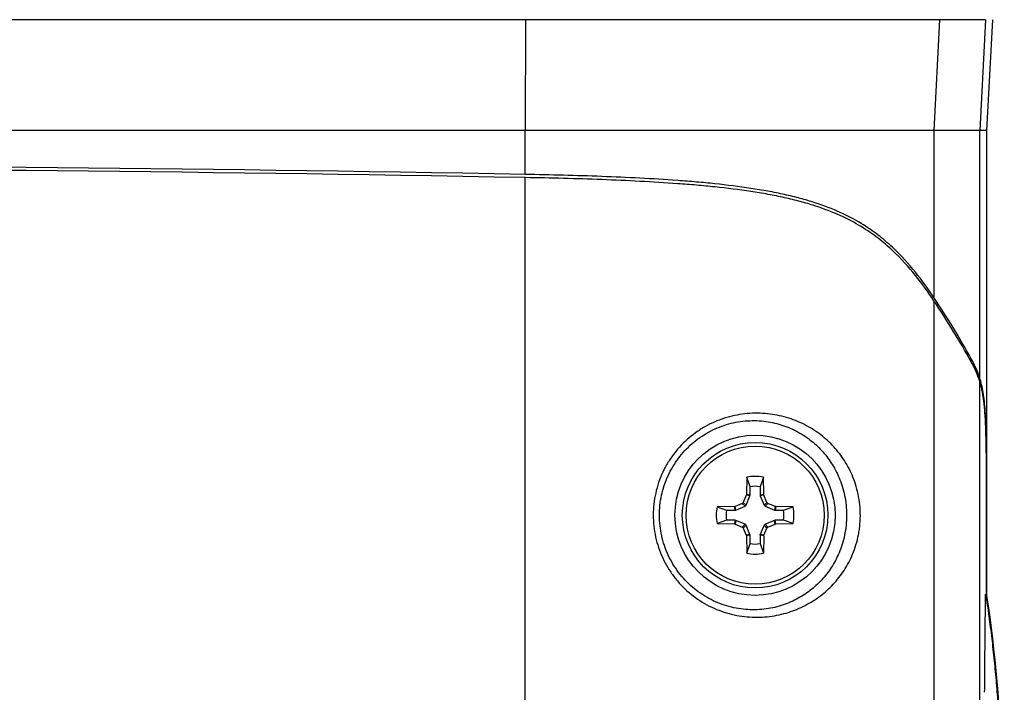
# Model space of a CAD drawing. Header units: millimetres. Extents: x 6 to 401, y 10 to 266.
# Tile 9 of 13: x 139 to 195, y 228 to 266. Entities that reach past the tile are written whole.
import ezdxf

# ---------------------------------------------------------------- set-up
doc = ezdxf.new("R2010")
doc.units = ezdxf.units.MM

msp = doc.modelspace()

# ---------------------------------------------------------------- linework, layer by layer
at = {"color": 7, "linetype": 'Continuous', "lineweight": 25}
for p, q in [((167.559, 266.353), (53.2878, 266.353)), ((167.559, 266.353), (167.542, 260.003)), ((191.2524, 266.353), (190.929, 260.003)), ((193.877, 266.353), (191.2524, 266.353)), ((193.877, 266.353), (193.5503, 260.003)), ((194.2727, 266.353), (193.9395, 260.003)), ((167.542, 260.003), (53.3048, 260.003)), ((167.542, 257.4955), (167.542, 260.003)), ((190.929, 260.003), (190.929, 250.443)), ((193.5503, 260.003), (190.929, 260.003)), ((193.5503, 245.8412), (193.5503, 260.003)), ((193.9397, 260.003), (193.9397, 241.2582)), ((167.542, 220.5455), (167.542, 257.3153)), ((190.929, 250.2628), (190.929, 154.1535)), ((193.5503, 154.1534), (193.5503, 245.644)), ((180.2225, 240.1633), (180.1997, 239.1718)), ((180.4091, 239.6179), (180.2225, 240.1633)), ((181.1709, 240.1633), (180.9844, 239.6179)), ((181.1937, 239.1718), (181.1709, 240.1633)), ((180.4091, 239.1301), (180.4091, 239.6179)), ((180.9844, 239.6179), (180.9844, 239.1301)), ((180.1915, 239.1331), (180.0177, 238.7235)), ((180.1812, 238.5599), (180.4014, 239.0914)), ((180.1997, 239.1718), (180.1915, 239.1331)), ((180.4014, 239.0914), (180.1915, 239.1331)), ((180.4091, 239.1301), (180.1997, 239.1718)), ((180.4014, 239.0914), (180.4091, 239.1301)), ((181.1937, 239.1718), (180.9844, 239.1301)), ((180.9844, 239.1301), (180.9921, 239.0914)), ((181.202, 239.1331), (180.9921, 239.0914)), ((180.9921, 239.0914), (181.2122, 238.5599)), ((181.202, 239.1331), (181.1937, 239.1718)), ((181.3758, 238.7235), (181.202, 239.1331)), ((179.5146, 238.4866), (178.5231, 238.4638)), ((178.5231, 238.4638), (179.0685, 238.2773)), ((179.5532, 238.4949), (179.5146, 238.4866)), ((179.5563, 238.2773), (179.5146, 238.4866)), ((179.9629, 238.6687), (179.5532, 238.4949)), ((179.595, 238.285), (179.5532, 238.4949)), ((179.595, 238.285), (180.1265, 238.5051)), ((180.1265, 238.5051), (179.9629, 238.6687)), ((180.1812, 238.5599), (180.0177, 238.7235)), ((180.1265, 238.5051), (180.1812, 238.5599)), ((181.3758, 238.7235), (181.2122, 238.5599)), ((181.2122, 238.5599), (181.267, 238.5051)), ((181.4305, 238.6687), (181.267, 238.5051)), ((181.267, 238.5051), (181.7985, 238.285)), ((181.8402, 238.4949), (181.4305, 238.6687)), ((181.8402, 238.4949), (181.7985, 238.285)), ((181.8788, 238.4866), (181.8372, 238.2773)), ((181.8788, 238.4866), (181.8402, 238.4949)), ((182.8704, 238.4638), (181.8788, 238.4866)), ((182.3249, 238.2773), (182.8704, 238.4638)), ((193.9304, 233.2694), (193.9304, 238.8346)), ((193.9394, 238.8346), (193.9394, 233.3857)), ((179.0685, 238.2773), (179.5563, 238.2773)), ((179.5563, 238.2773), (179.595, 238.285)), ((181.7985, 238.285), (181.8372, 238.2773)), ((181.8372, 238.2773), (182.3249, 238.2773)), ((179.0685, 237.702), (178.5231, 237.5155)), ((178.5231, 237.5155), (179.5146, 237.4927)), ((179.5563, 237.702), (179.0685, 237.702)), ((179.5563, 237.702), (179.5146, 237.4927)), ((179.5146, 237.4927), (179.5532, 237.4844)), ((179.595, 237.6943), (179.5532, 237.4844)), ((179.5532, 237.4844), (179.9629, 237.3106)), ((179.595, 237.6943), (179.5563, 237.702)), ((180.1265, 237.4742), (179.595, 237.6943)), ((180.1265, 237.4742), (179.9629, 237.3106)), ((180.1812, 237.4194), (180.0177, 237.2558)), ((180.0177, 237.2558), (180.1915, 236.8462)), ((180.1812, 237.4194), (180.1265, 237.4742)), ((180.4014, 236.8879), (180.1812, 237.4194)), ((181.2122, 237.4194), (180.9921, 236.8879)), ((181.202, 236.8462), (181.3758, 237.2558)), ((181.267, 237.4742), (181.2122, 237.4194)), ((181.3758, 237.2558), (181.2122, 237.4194)), ((181.7985, 237.6943), (181.267, 237.4742)), ((181.4305, 237.3106), (181.267, 237.4742)), ((181.4305, 237.3106), (181.8402, 237.4844)), ((181.8372, 237.702), (181.7985, 237.6943)), ((181.8402, 237.4844), (181.7985, 237.6943)), ((181.8788, 237.4927), (181.8372, 237.702)), ((182.3249, 237.702), (181.8372, 237.702)), ((181.8402, 237.4844), (181.8788, 237.4927)), ((181.8788, 237.4927), (182.8704, 237.5155)), ((182.8704, 237.5155), (182.3249, 237.702)), ((180.4014, 236.8879), (180.1915, 236.8462)), ((180.1915, 236.8462), (180.1997, 236.8075)), ((180.4091, 236.8492), (180.1997, 236.8075)), ((180.1997, 236.8075), (180.2225, 235.816)), ((180.4091, 236.8492), (180.4014, 236.8879)), ((180.4091, 236.3614), (180.4091, 236.8492)), ((180.9844, 236.8492), (180.9921, 236.8879)), ((181.1937, 236.8075), (180.9844, 236.8492)), ((180.9844, 236.8492), (180.9844, 236.3614)), ((181.202, 236.8462), (180.9921, 236.8879)), ((181.1937, 236.8075), (181.1709, 235.816)), ((181.1937, 236.8075), (181.202, 236.8462)), ((180.2225, 235.816), (180.4091, 236.3614)), ((180.9844, 236.3614), (181.1709, 235.816))]:
    msp.add_line(p, q, dxfattribs=at)
at = {"color": 8, "linetype": 'Continuous', "lineweight": 25}
msp.add_line((193.0675, 246.9497), (192.9664, 246.9497), dxfattribs=at)
at = {"color": 7, "linetype": 'Continuous', "lineweight": 25}
for radius in [4.5863, 4.1656, 3.9517]:
    msp.add_circle((180.6967, 237.9896), radius, dxfattribs=at)
for radius, start, end in [(2.2248, 77.69362, 102.30638), (1.6534, 79.98176, 100.01824), (2.2248, 167.69362, 192.30638), (2.2248, 347.69362, 12.30638), (1.6534, 169.98176, 190.01824), (1.6534, 349.98176, 10.01824), (1.6534, 259.98176, 280.01824), (2.2248, 257.69362, 282.30638)]:
    msp.add_arc((180.6967, 237.9896), radius, start, end, dxfattribs=at)
for centre, major_axis, start_param, end_param in [((110.4234, -149.2603), (1119.0111, 0), 1.5197303, 1.6218623), ((110.4234, -149.4405), (1119.0111, 0), 1.5197303, 1.6218623), ((-62.6566, 228.044), (260.9462, 0), 0.2003948, 0.2380789), ((-62.6566, 227.8638), (260.9462, 0), 0.2006213, 0.2380789)]:
    msp.add_ellipse(centre, major_axis=major_axis, ratio=0.3639702, start_param=start_param, end_param=end_param, dxfattribs=at)
for points, knots in [([(191.2524, 266.353), (190.8477, 266.353), (190.4389, 266.353), (189.819, 266.353), (189.6113, 266.353), (189.2979, 266.353), (189.1931, 266.353), (189.0354, 266.353), (188.9828, 266.353), (188.9037, 266.353), (188.8773, 266.353), (188.8377, 266.353), (188.8245, 266.353), (188.8047, 266.353), (188.7981, 266.353), (188.7882, 266.353), (188.7849, 266.353), (188.7783, 266.353), (188.7757, 266.353), (188.7677, 266.353), (188.7624, 266.353), (188.7531, 266.353), (188.7485, 266.353), (188.7345, 266.353), (188.7252, 266.353), (188.6972, 266.353), (188.6785, 266.353), (188.6223, 266.353), (188.5846, 266.353), (188.4711, 266.353), (188.3948, 266.353), (188.1635, 266.353), (188.0065, 266.353), (187.6868, 266.353), (187.524, 266.353), (187.2754, 266.353), (187.1919, 266.353), (187.0654, 266.353), (187.023, 266.353), (186.9592, 266.353), (186.9379, 266.353), (186.9058, 266.353), (186.8951, 266.353), (186.8737, 266.353), (186.8641, 266.353), (186.8405, 266.353), (186.8265, 266.353), (186.8006, 266.353), (186.7876, 266.353), (186.7486, 266.353), (186.7224, 266.353), (186.6436, 266.353), (186.5906, 266.353), (186.4302, 266.353), (186.3214, 266.353), (185.9891, 266.353), (185.76, 266.353), (185.0497, 266.353), (184.5457, 266.353), (183.4758, 266.353), (182.8922, 266.353), (181.9462, 266.353), (181.619, 266.353), (181.1105, 266.353), (180.9381, 266.353), (180.6751, 266.353), (180.5866, 266.353), (180.4529, 266.353), (180.4082, 266.353), (180.3408, 266.353), (180.3182, 266.353), (180.2731, 266.353), (180.2486, 266.353), (180.2072, 266.353), (180.1903, 266.353), (180.1527, 266.353), (180.1338, 266.353), (180.0771, 266.353), (180.039, 266.353), (179.9244, 266.353), (179.8473, 266.353), (179.6137, 266.353), (179.455, 266.353), (178.9701, 266.353), (178.6351, 266.353), (177.9415, 266.353), (177.5829, 266.353), (177.0273, 266.353), (176.8392, 266.353), (176.5526, 266.353), (176.4563, 266.353), (176.3107, 266.353), (176.262, 266.353), (176.1887, 266.353), (176.1642, 266.353), (176.1274, 266.353), (176.1151, 266.353), (176.0906, 266.353), (176.0765, 266.353), (176.0554, 266.353), (176.0484, 266.353), (176.0308, 266.353), (176.022, 266.353), (175.9955, 266.353), (175.9778, 266.353), (175.9247, 266.353), (175.8891, 266.353), (175.782, 266.353), (175.71, 266.353), (175.4923, 266.353), (175.3449, 266.353), (174.8959, 266.353), (174.5874, 266.353), (173.6344, 266.353), (172.9624, 266.353), (170.8361, 266.353), (169.2714, 266.353), (167.559, 266.353)], [0, 0, 0, 0, 0.125, 0.125, 0.1875, 0.1875, 0.21875, 0.21875, 0.234375, 0.234375, 0.2421875, 0.2421875, 0.2460938, 0.2460938, 0.2480469, 0.2480469, 0.2490234, 0.2490234, 0.25, 0.25, 0.2509766, 0.2509766, 0.2519531, 0.2519531, 0.2539062, 0.2539062, 0.2578125, 0.2578125, 0.265625, 0.265625, 0.28125, 0.28125, 0.3125, 0.3125, 0.34375, 0.34375, 0.359375, 0.359375, 0.3671875, 0.3671875, 0.3710938, 0.3710938, 0.3730469, 0.3730469, 0.375, 0.375, 0.3769531, 0.3769531, 0.3789062, 0.3789062, 0.3828125, 0.3828125, 0.390625, 0.390625, 0.40625, 0.40625, 0.4375, 0.4375, 0.5, 0.5, 0.5625, 0.5625, 0.59375, 0.59375, 0.609375, 0.609375, 0.6171875, 0.6171875, 0.6210938, 0.6210938, 0.6230469, 0.6230469, 0.625, 0.625, 0.6269531, 0.6269531, 0.6289062, 0.6289062, 0.6328125, 0.6328125, 0.640625, 0.640625, 0.65625, 0.65625, 0.6875, 0.6875, 0.71875, 0.71875, 0.734375, 0.734375, 0.7421875, 0.7421875, 0.7460938, 0.7460938, 0.7480469, 0.7480469, 0.7490234, 0.7490234, 0.75, 0.75, 0.7509766, 0.7509766, 0.7519531, 0.7519531, 0.7539062, 0.7539062, 0.7578125, 0.7578125, 0.765625, 0.765625, 0.78125, 0.78125, 0.8125, 0.8125, 0.875, 0.875, 1, 1, 1, 1]), ([(190.929, 260.003), (190.5255, 260.003), (190.1183, 260.003), (189.5016, 260.003), (189.2951, 260.003), (188.9839, 260.003), (188.8799, 260.003), (188.7236, 260.003), (188.6715, 260.003), (188.5931, 260.003), (188.567, 260.003), (188.5278, 260.003), (188.5147, 260.003), (188.4951, 260.003), (188.4886, 260.003), (188.4787, 260.003), (188.4755, 260.003), (188.4689, 260.003), (188.4663, 260.003), (188.4585, 260.003), (188.4532, 260.003), (188.444, 260.003), (188.4394, 260.003), (188.4256, 260.003), (188.4164, 260.003), (188.3887, 260.003), (188.3702, 260.003), (188.3145, 260.003), (188.2773, 260.003), (188.165, 260.003), (188.0895, 260.003), (187.8609, 260.003), (187.7059, 260.003), (187.3906, 260.003), (187.2303, 260.003), (186.9858, 260.003), (186.9037, 260.003), (186.7795, 260.003), (186.7379, 260.003), (186.6753, 260.003), (186.6544, 260.003), (186.6229, 260.003), (186.6124, 260.003), (186.5914, 260.003), (186.582, 260.003), (186.5588, 260.003), (186.5451, 260.003), (186.5197, 260.003), (186.507, 260.003), (186.4688, 260.003), (186.4432, 260.003), (186.366, 260.003), (186.3141, 260.003), (186.1571, 260.003), (186.0506, 260.003), (185.7257, 260.003), (185.5019, 260.003), (184.8089, 260.003), (184.3184, 260.003), (183.2787, 260.003), (182.7108, 260.003), (181.7879, 260.003), (181.4683, 260.003), (180.9711, 260.003), (180.8024, 260.003), (180.5449, 260.003), (180.4583, 260.003), (180.3273, 260.003), (180.2835, 260.003), (180.2174, 260.003), (180.1953, 260.003), (180.1511, 260.003), (180.127, 260.003), (180.0865, 260.003), (180.07, 260.003), (180.033, 260.003), (180.0145, 260.003), (179.9589, 260.003), (179.9216, 260.003), (179.8091, 260.003), (179.7334, 260.003), (179.504, 260.003), (179.348, 260.003), (178.8711, 260.003), (178.5411, 260.003), (177.8571, 260.003), (177.5031, 260.003), (176.954, 260.003), (176.768, 260.003), (176.4844, 260.003), (176.3892, 260.003), (176.2451, 260.003), (176.1969, 260.003), (176.1244, 260.003), (176.1001, 260.003), (176.0637, 260.003), (176.0515, 260.003), (176.0272, 260.003), (176.0133, 260.003), (175.9924, 260.003), (175.9854, 260.003), (175.968, 260.003), (175.9593, 260.003), (175.9331, 260.003), (175.9156, 260.003), (175.863, 260.003), (175.8278, 260.003), (175.7217, 260.003), (175.6504, 260.003), (175.4347, 260.003), (175.2886, 260.003), (174.8434, 260.003), (174.5373, 260.003), (173.5911, 260.003), (172.9232, 260.003), (170.808, 260.003), (169.2493, 260.003), (167.542, 260.003)], [0, 0, 0, 0, 0.125, 0.125, 0.1875, 0.1875, 0.21875, 0.21875, 0.234375, 0.234375, 0.2421875, 0.2421875, 0.2460938, 0.2460938, 0.2480469, 0.2480469, 0.2490234, 0.2490234, 0.25, 0.25, 0.2509766, 0.2509766, 0.2519531, 0.2519531, 0.2539062, 0.2539062, 0.2578125, 0.2578125, 0.265625, 0.265625, 0.28125, 0.28125, 0.3125, 0.3125, 0.34375, 0.34375, 0.359375, 0.359375, 0.3671875, 0.3671875, 0.3710938, 0.3710938, 0.3730469, 0.3730469, 0.375, 0.375, 0.3769531, 0.3769531, 0.3789062, 0.3789062, 0.3828125, 0.3828125, 0.390625, 0.390625, 0.40625, 0.40625, 0.4375, 0.4375, 0.5, 0.5, 0.5625, 0.5625, 0.59375, 0.59375, 0.609375, 0.609375, 0.6171875, 0.6171875, 0.6210938, 0.6210938, 0.6230469, 0.6230469, 0.625, 0.625, 0.6269531, 0.6269531, 0.6289062, 0.6289062, 0.6328125, 0.6328125, 0.640625, 0.640625, 0.65625, 0.65625, 0.6875, 0.6875, 0.71875, 0.71875, 0.734375, 0.734375, 0.7421875, 0.7421875, 0.7460938, 0.7460938, 0.7480469, 0.7480469, 0.7490234, 0.7490234, 0.75, 0.75, 0.7509766, 0.7509766, 0.7519531, 0.7519531, 0.7539062, 0.7539062, 0.7578125, 0.7578125, 0.765625, 0.765625, 0.78125, 0.78125, 0.8125, 0.8125, 0.875, 0.875, 1, 1, 1, 1]), ([(190.929, 250.443), (190.6039, 250.9306), (190.256, 251.4161), (189.4797, 252.3801), (189.0519, 252.859), (188.3012, 253.5612), (188.0323, 253.7928), (187.4414, 254.2485), (187.1195, 254.4728), (186.038, 255.1296), (185.1838, 255.5322), (183.8476, 255.9644), (183.5682, 256.0469), (182.9906, 256.2021), (182.6917, 256.2751), (182.0743, 256.4123), (181.7565, 256.4763), (181.1115, 256.5945), (180.7833, 256.6491), (179.7837, 256.8006), (179.0975, 256.8857), (178.0463, 256.9958), (177.692, 257.0296), (176.9817, 257.0917), (176.625, 257.1201), (175.5514, 257.1989), (174.8307, 257.2428), (173.3826, 257.3183), (172.6546, 257.35), (170.4683, 257.4314), (169.0063, 257.4683), (167.542, 257.4955)], [0, 0, 0, 0, 0.125, 0.125, 0.25, 0.25, 0.3125, 0.3125, 0.375, 0.375, 0.5, 0.5, 0.53125, 0.53125, 0.5625, 0.5625, 0.59375, 0.59375, 0.625, 0.625, 0.6875, 0.6875, 0.71875, 0.71875, 0.75, 0.75, 0.8125, 0.8125, 0.875, 0.875, 1, 1, 1, 1]), ([(190.929, 250.2628), (190.6039, 250.7504), (190.256, 251.2359), (189.4797, 252.1999), (189.0519, 252.6788), (188.3012, 253.381), (188.0323, 253.6126), (187.4414, 254.0683), (187.1195, 254.2926), (186.038, 254.9494), (185.1838, 255.352), (183.8476, 255.7842), (183.5682, 255.8667), (182.9906, 256.0219), (182.6917, 256.0949), (182.0743, 256.2321), (181.7565, 256.2961), (181.1115, 256.4143), (180.7833, 256.4689), (179.7837, 256.6204), (179.0975, 256.7055), (178.0463, 256.8156), (177.692, 256.8494), (176.9817, 256.9115), (176.625, 256.9399), (175.5514, 257.0187), (174.8307, 257.0626), (173.3826, 257.1381), (172.6546, 257.1698), (170.4683, 257.2512), (169.0063, 257.2881), (167.542, 257.3153)], [0, 0, 0, 0, 0.125, 0.125, 0.25, 0.25, 0.3125, 0.3125, 0.375, 0.375, 0.5, 0.5, 0.53125, 0.53125, 0.5625, 0.5625, 0.59375, 0.59375, 0.625, 0.625, 0.6875, 0.6875, 0.71875, 0.71875, 0.75, 0.75, 0.8125, 0.8125, 0.875, 0.875, 1, 1, 1, 1]), ([(193.5503, 245.644), (193.5371, 245.6842), (193.5105, 245.7661), (193.4688, 245.8843), (193.425, 246.0017), (193.379, 246.1179), (193.3308, 246.2331), (193.2803, 246.3471), (193.2275, 246.4601), (193.1725, 246.5719), (193.1151, 246.6829), (193.0757, 246.7544), (193.0557, 246.7906)], [0, 0, 0, 0, 0.0857808, 0.1746068, 0.2665286, 0.3615917, 0.4598374, 0.5613032, 0.6660228, 0.7740271, 0.8853443, 1, 1, 1, 1]), ([(193.5503, 245.8412), (193.4754, 246.0696), (193.3973, 246.2691), (193.2359, 246.6329), (193.1527, 246.797), (193.0675, 246.9497)], [0, 0, 0, 0, 0.5, 0.5, 1, 1, 1, 1]), ([(193.9395, 241.2582), (193.9356, 241.733), (193.9297, 242.1977), (193.9132, 242.8716), (193.9064, 243.0924), (193.8887, 243.5244), (193.8777, 243.7358), (193.8372, 244.3331), (193.7999, 244.6892), (193.6953, 245.3267), (193.6297, 245.5988), (193.5503, 245.8412)], [0, 0, 0, 0, 0.25, 0.25, 0.375, 0.375, 0.5, 0.5, 0.75, 0.75, 1, 1, 1, 1]), ([(193.9394, 238.8346), (193.9394, 238.9588), (193.9393, 239.2031), (193.9388, 239.563), (193.938, 239.9101), (193.9368, 240.2444), (193.9352, 240.5658), (193.9332, 240.8744), (193.9307, 241.1701), (193.9264, 241.5866), (193.9188, 242.1099), (193.9015, 242.846), (193.8687, 243.6369), (193.8167, 244.2683), (193.7635, 244.6812), (193.723, 244.9358), (193.6745, 245.182), (193.6177, 245.4214), (193.5731, 245.5686), (193.5503, 245.644)], [0, 0, 0, 0, 0.0471354, 0.0926597, 0.1365885, 0.1789393, 0.2197319, 0.2589884, 0.296734, 0.3329974, 0.4191846, 0.4998777, 0.6255521, 0.7494306, 0.7954757, 0.8432904, 0.8931423, 0.9452934, 1, 1, 1, 1]), ([(180.6912, 243.8273), (181.0809, 243.8329), (181.4628, 243.8006), (182.1928, 243.6727), (182.5433, 243.5773), (183.216, 243.3298), (183.5305, 243.1805), (183.9731, 242.9233), (184.1157, 242.8319), (184.3919, 242.6379), (184.5258, 242.5349), (184.9109, 242.2116), (185.1453, 241.9777), (185.5745, 241.4684), (185.7694, 241.1933), (186.1195, 240.5861), (186.2717, 240.2595), (186.4581, 239.7234), (186.5135, 239.5354), (186.6054, 239.1497), (186.6424, 238.9512), (186.696, 238.5408), (186.7124, 238.3274), (186.7216, 237.9072), (186.7149, 237.6978), (186.6879, 237.3849), (186.6761, 237.2801), (186.6472, 237.0747), (186.6303, 236.974), (186.5726, 236.6774), (186.5249, 236.4869), (186.4132, 236.1176), (186.3489, 235.9387), (186.2088, 235.5994), (186.1326, 235.4377), (185.9689, 235.1269), (185.8813, 234.9778), (185.6949, 234.6903), (185.5956, 234.5513), (185.2841, 234.1532), (185.0583, 233.912), (184.5679, 233.4691), (184.3033, 233.2676), (183.8727, 232.9952), (183.7229, 232.9091), (183.4158, 232.7502), (183.2582, 232.677), (182.7732, 232.477), (182.4333, 232.3694), (181.7181, 232.2134), (181.3391, 232.1652), (180.5747, 232.1427), (180.1867, 232.1671), (179.5983, 232.2642), (179.4008, 232.307), (179.013, 232.4118), (178.8217, 232.4739), (178.4447, 232.6182), (178.259, 232.7002), (177.8937, 232.8849), (177.7131, 232.9884), (177.1904, 233.3259), (176.8686, 233.5855), (176.4272, 234.0268), (176.2866, 234.1832), (176.0222, 234.5117), (175.8998, 234.682), (175.5616, 235.21), (175.3742, 235.5853), (175.0804, 236.3829), (174.9794, 236.7907), (174.866, 237.6234), (174.8548, 238.053), (174.9247, 238.8914), (175.0045, 239.3036), (175.193, 239.9113), (175.267, 240.1102), (175.4344, 240.4954), (175.5281, 240.6825), (175.7351, 241.0459), (175.8485, 241.2222), (176.0955, 241.5636), (176.2286, 241.728), (176.6482, 242.1928), (176.9572, 242.469), (177.4632, 242.8331), (177.6392, 242.946), (177.9967, 243.1497), (178.1792, 243.2414), (178.551, 243.4048), (178.7404, 243.4767), (179.1255, 243.6009), (179.3221, 243.6533), (179.9095, 243.7788), (180.3014, 243.8218), (180.6912, 243.8273)], [0, 0, 0, 0, 0.03125, 0.03125, 0.0625, 0.0625, 0.09375, 0.09375, 0.109375, 0.109375, 0.125, 0.125, 0.15625, 0.15625, 0.1875, 0.1875, 0.21875, 0.21875, 0.234375, 0.234375, 0.25, 0.25, 0.265625, 0.265625, 0.28125, 0.28125, 0.2890625, 0.2890625, 0.296875, 0.296875, 0.3125, 0.3125, 0.328125, 0.328125, 0.34375, 0.34375, 0.359375, 0.359375, 0.375, 0.375, 0.40625, 0.40625, 0.4375, 0.4375, 0.453125, 0.453125, 0.46875, 0.46875, 0.5, 0.5, 0.53125, 0.53125, 0.5625, 0.5625, 0.578125, 0.578125, 0.59375, 0.59375, 0.609375, 0.609375, 0.625, 0.625, 0.65625, 0.65625, 0.671875, 0.671875, 0.6875, 0.6875, 0.71875, 0.71875, 0.75, 0.75, 0.78125, 0.78125, 0.8125, 0.8125, 0.828125, 0.828125, 0.84375, 0.84375, 0.859375, 0.859375, 0.875, 0.875, 0.90625, 0.90625, 0.921875, 0.921875, 0.9375, 0.9375, 0.953125, 0.953125, 0.96875, 0.96875, 1, 1, 1, 1]), ([(180.5346, 243.4045), (180.1786, 243.3996), (179.8203, 243.3593), (179.2822, 243.241), (179.1021, 243.1915), (178.7493, 243.0745), (178.5759, 243.0068), (178.2353, 242.8529), (178.0682, 242.7667), (177.7409, 242.5751), (177.5797, 242.4691), (177.1175, 242.1279), (176.8355, 241.8695), (176.453, 241.4356), (176.3317, 241.2821), (176.1074, 240.9644), (176.0044, 240.8005), (175.8165, 240.4628), (175.7316, 240.2891), (175.5801, 239.9316), (175.5133, 239.7468), (175.3437, 239.1843), (175.2723, 238.8028), (175.2115, 238.0272), (175.2233, 237.6303), (175.3295, 236.8609), (175.4232, 236.4839), (175.694, 235.7464), (175.8663, 235.3996), (176.2809, 234.7478), (176.5267, 234.4402), (177.0672, 233.8948), (177.3629, 233.654), (177.8433, 233.3408), (178.0092, 233.245), (178.3446, 233.0739), (178.5151, 232.998), (178.8612, 232.8648), (179.0368, 232.8075), (179.3925, 232.7113), (179.5737, 232.6723), (180.112, 232.585), (180.4661, 232.5648), (181.1619, 232.592), (181.5052, 232.6405), (182.1493, 232.793), (182.454, 232.8968), (182.887, 233.0879), (183.0274, 233.1575), (183.3004, 233.3084), (183.433, 233.3896), (183.8133, 233.6457), (184.0463, 233.8342), (184.4775, 234.2466), (184.6757, 234.4704), (185.0401, 234.9609), (185.2041, 235.2251), (185.4197, 235.654), (185.4866, 235.8028), (185.6097, 236.1149), (185.6663, 236.2795), (185.7645, 236.6193), (185.8064, 236.7948), (185.874, 237.1597), (185.8998, 237.3516), (185.9308, 237.7378), (185.9363, 237.9323), (185.9265, 238.3244), (185.9109, 238.5221), (185.8615, 238.8996), (185.8279, 239.0819), (185.7448, 239.4356), (185.695, 239.6078), (185.5285, 240.0982), (185.3935, 240.3967), (185.0837, 240.9521), (184.9116, 241.2045), (184.5326, 241.6731), (184.3256, 241.8891), (183.8714, 242.2884), (183.6259, 242.47), (183.1005, 242.791), (182.8196, 242.9314), (182.2156, 243.1653), (181.8992, 243.256), (181.2378, 243.378), (180.8906, 243.4093), (180.5346, 243.4045)], [0, 0, 0, 0, 0.03125, 0.03125, 0.046875, 0.046875, 0.0625, 0.0625, 0.078125, 0.078125, 0.09375, 0.09375, 0.125, 0.125, 0.140625, 0.140625, 0.15625, 0.15625, 0.171875, 0.171875, 0.1875, 0.1875, 0.21875, 0.21875, 0.25, 0.25, 0.28125, 0.28125, 0.3125, 0.3125, 0.34375, 0.34375, 0.375, 0.375, 0.390625, 0.390625, 0.40625, 0.40625, 0.421875, 0.421875, 0.4375, 0.4375, 0.46875, 0.46875, 0.5, 0.5, 0.53125, 0.53125, 0.546875, 0.546875, 0.5625, 0.5625, 0.59375, 0.59375, 0.625, 0.625, 0.65625, 0.65625, 0.671875, 0.671875, 0.6875, 0.6875, 0.703125, 0.703125, 0.71875, 0.71875, 0.734375, 0.734375, 0.75, 0.75, 0.765625, 0.765625, 0.78125, 0.78125, 0.8125, 0.8125, 0.84375, 0.84375, 0.875, 0.875, 0.90625, 0.90625, 0.9375, 0.9375, 0.96875, 0.96875, 1, 1, 1, 1]), ([(193.9395, 241.2582), (193.9362, 240.8568), (193.9339, 240.4537), (193.931, 239.6456), (193.9304, 239.2404), (193.9304, 238.8346)], [0, 0, 0, 0, 0.5, 0.5, 1, 1, 1, 1]), ([(180.0177, 238.7235), (180.0123, 238.7134), (180.0014, 238.6933), (179.9799, 238.6765), (179.9663, 238.6702), (179.9629, 238.6687)], [0, 0, 0, 0, 0.4299884, 0.8599839, 1, 1, 1, 1]), ([(181.4305, 238.6687), (181.4205, 238.6741), (181.4004, 238.685), (181.3836, 238.7065), (181.3773, 238.7201), (181.3758, 238.7235)], [0, 0, 0, 0, 0.42998842, 0.85998395, 1, 1, 1, 1]), ([(179.9629, 237.3106), (179.973, 237.3052), (179.9931, 237.2943), (180.0098, 237.2728), (180.0161, 237.2592), (180.0177, 237.2558)], [0, 0, 0, 0, 0.4299884, 0.8599839, 1, 1, 1, 1]), ([(181.3758, 237.2558), (181.3812, 237.2659), (181.3921, 237.286), (181.4136, 237.3028), (181.4272, 237.3091), (181.4305, 237.3106)], [0, 0, 0, 0, 0.4299884, 0.8599839, 1, 1, 1, 1]), ([(193.8316, 227.8527), (193.8334, 228.0926), (193.8369, 228.5692), (193.8427, 229.2786), (193.8488, 229.9776), (193.8575, 230.9141), (193.8691, 232.0808), (193.8792, 233.0162), (193.8843, 233.4789)], [0, 0, 0, 0, 0.1276851, 0.2535775, 0.3776825, 0.5000053, 0.7526695, 1, 1, 1, 1]), ([(193.8843, 233.4789), (193.9169, 233.2679), (193.9822, 232.8458), (194.0722, 232.2113), (194.1566, 231.5756), (194.2351, 230.9386), (194.308, 230.3005), (194.3755, 229.6612), (194.4378, 229.0208), (194.4951, 228.3794), (194.5476, 227.737), (194.5956, 227.0936), (194.6392, 226.4493), (194.6787, 225.8041), (194.7142, 225.158), (194.746, 224.5112), (194.7742, 223.8637), (194.7992, 223.2154), (194.821, 222.5665), (194.8399, 221.917), (194.8561, 221.2668), (194.8698, 220.6162), (194.8812, 219.9651), (194.8906, 219.3135), (194.8981, 218.6615), (194.9039, 218.0091), (194.9083, 217.3565), (194.9114, 216.7036), (194.9135, 216.0504), (194.9147, 215.397), (194.9154, 214.7436), (194.9156, 214.09), (194.9156, 213.6542), (194.9156, 213.4363)], [0, 0, 0, 0, 0.03187849, 0.06377632, 0.09569583, 0.12763907, 0.15960781, 0.19160349, 0.22362731, 0.2556802, 0.28776282, 0.31987561, 0.35201877, 0.38419228, 0.41639592, 0.44862925, 0.48089169, 0.51318243, 0.54550055, 0.57784493, 0.61021435, 0.64260742, 0.67502266, 0.70745846, 0.73991312, 0.77238485, 0.80487177, 0.83737194, 0.86988336, 0.90240399, 0.93493172, 0.96746443, 1, 1, 1, 1])]:
    msp.add_open_spline(points, degree=3, knots=knots, dxfattribs=at)
for points in [[(193.7092, 260.003), (193.6625, 260.003), (193.6095, 260.003), (193.5503, 260.003)], [(193.9394, 260.003), (193.9028, 260.003), (193.8257, 260.003), (193.7092, 260.003)], [(193.9394, 233.3857), (193.9259, 233.3845), (193.907, 233.4183), (193.8843, 233.4789)], [(193.9394, 233.3857), (194.9555, 226.877), (194.9555, 220.1567), (194.9555, 213.4363)]]:
    msp.add_open_spline(points, degree=3, dxfattribs=at)

doc.saveas('drawing.dxf')
